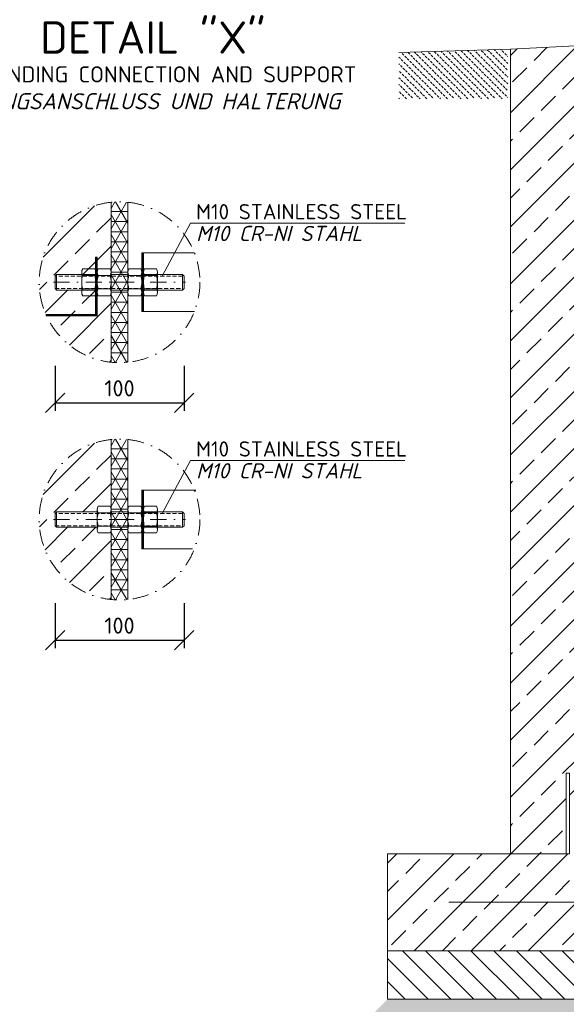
# Model space of a CAD drawing. Header units: millimetres. Extents: x -89243 to 29100, y -5468 to 8855.
# Tile 8 of 23: x -10733 to -9038, y -1216 to 1835. Entities that reach past the tile are written whole.
import ezdxf

# ---------------------------------------------------------------- set-up
doc = ezdxf.new("R2010")
doc.units = ezdxf.units.MM
doc.header["$MEASUREMENT"] = 0
doc.linetypes.add('HIDDEN', pattern=[0.375, 0.25, -0.125])
doc.linetypes.add('STRICHPUNKT2', pattern=[0.5, 0.25, -0.125, 0, -0.125])
for name, color, linetype, lineweight in [('Legende', 7, 'Continuous', 18), ('P------T2', 7, 'Continuous', 18), ('P------T7', 7, 'Continuous', 18), ('P-BS----Bem', 7, 'Continuous', 18), ('P-DERDUNG', 7, 'Continuous', 18), ('P-SSLEIX', 7, 'STRICHPUNKT2', 18), ('Verz. Bandstahl 30x3_5mm im Beton', 5, 'GRENZE1', 18)]:
    doc.layers.add(name, color=color, linetype=linetype, lineweight=lineweight)
doc.styles.get("Standard").update_dxf_attribs({"font": 'isocpeur.ttf'})
doc.linetypes.add('GRENZE1', pattern='A,6.35,-2.54,[133,ltypeshp.shx,S=2.54,R=0,X=-2.54,Y=0],-2.54,25.4', length=36.83)
doc.dimstyles.new('Kopie von ISO-25', dxfattribs={"dimscale": 20, "dimtxt": 2.5, "dimasz": 3, "dimexe": 1.25, "dimexo": 0.625, "dimgap": 1, "dimtad": 1, "dimtxsty": 'Standard', "dimcen": 2.5, "dimadec": 0, "dimazin": 0, "dimtfac": 1, "dimtmove": 0, "dimatfit": 1, "dimfxl": 0, "dimarcsym": 0})

# ---------------------------------------------------------------- blocks, each defined once
blk = doc.blocks.new('_Oblique')
at = {"color": 0, "linetype": 'ByBlock', "lineweight": -2}
blk.add_line((-0.5, -0.5), (0.5, 0.5), dxfattribs=at)
blk = doc.blocks.new('*D22')
at = {"layer": 'Defpoints', "color": 0, "lineweight": 0, "transparency": 16777216}
for p in [(-10623.7, 1002.6), (-10223.7, 1002.6), (-10223.7, 648.1)]:
    blk.add_point(p, dxfattribs=at)
at = {"layer": 'P-BS----Bem', "color": 0, "lineweight": -2, "transparency": 16777216}
for p, q in [((-10623.7, 762.6), (-10623.7, 623.1)), ((-10223.7, 762.6), (-10223.7, 623.1)), ((-10623.7, 648.1), (-10223.7, 648.1))]:
    blk.add_line(p, q, dxfattribs=at)
at = {"layer": 'P-BS----Bem', "color": 0, "lineweight": -2, "transparency": 16777216, "xscale": 60, "yscale": 60, "zscale": 60, "rotation": 180}
blk.add_blockref('_Oblique', (-10623.7, 648.1), dxfattribs=at)
at = {"layer": 'P-BS----Bem', "color": 0, "lineweight": -2, "transparency": 16777216, "xscale": 60, "yscale": 60, "zscale": 60}
blk.add_blockref('_Oblique', (-10223.7, 648.1), dxfattribs=at)
at = {"layer": 'P-BS----Bem', "color": 0, "transparency": 16777216, "insert": (-10423.7, 693.1), "char_height": 50, "attachment_point": 5}
blk.add_mtext('100', dxfattribs=at)
blk = doc.blocks.new('*D23')
at = {"layer": 'Defpoints', "color": 0, "lineweight": 0, "transparency": 16777216}
for p in [(-10623.7, 267.2), (-10223.7, 267.2), (-10223.7, -87.3)]:
    blk.add_point(p, dxfattribs=at)
at = {"layer": 'P-BS----Bem', "color": 0, "lineweight": -2, "transparency": 16777216}
for p, q in [((-10623.7, 27.2), (-10623.7, -112.3)), ((-10223.7, 27.2), (-10223.7, -112.3)), ((-10623.7, -87.3), (-10223.7, -87.3))]:
    blk.add_line(p, q, dxfattribs=at)
at = {"layer": 'P-BS----Bem', "color": 0, "lineweight": -2, "transparency": 16777216, "xscale": 60, "yscale": 60, "zscale": 60, "rotation": 180}
blk.add_blockref('_Oblique', (-10623.7, -87.3), dxfattribs=at)
at = {"layer": 'P-BS----Bem', "color": 0, "lineweight": -2, "transparency": 16777216, "xscale": 60, "yscale": 60, "zscale": 60}
blk.add_blockref('_Oblique', (-10223.7, -87.3), dxfattribs=at)
at = {"layer": 'P-BS----Bem', "color": 0, "transparency": 16777216, "insert": (-10423.7, -42.3), "char_height": 50, "attachment_point": 5}
blk.add_mtext('100', dxfattribs=at)

msp = doc.modelspace()

# ---------------------------------------------------------------- hatches: boundary and pattern name
at = {"lineweight": 9}
h = msp.add_hatch(dxfattribs=at)
h.set_pattern_fill('ANSI33', color=256, scale=500)
h.set_pattern_definition([(45, (-8276.8, 360.69), (-88.388, 88.388), []), (45, (-8188.42, 360.69), (-88.388, 88.388), [62.5, -31.25])])
edge = h.paths.add_edge_path()
edge.add_line((-8810.305, 796.788), (-8910.105, 796.788))
edge.add_line((-8910.105, 796.788), (-8910.105, 880.688))
edge.add_line((-8910.105, 880.688), (-8810.305, 880.688))
edge.add_line((-8810.305, 880.688), (-8810.305, 998.167))
edge.add_line((-8810.305, 998.167), (-8607.305, 1172.167))
edge.add_line((-8607.305, 1172.167), (-8607.305, 1442.688))
edge.add_line((-8607.305, 1442.688), (-8707.105, 1442.688))
edge.add_line((-8707.105, 1442.688), (-8707.105, 1526.588))
edge.add_line((-8707.105, 1526.588), (-8607.305, 1526.588))
edge.add_line((-8607.305, 1526.588), (-8607.305, 1616.388))
edge.add_line((-8607.305, 1616.388), (-8694.105, 1703.188))
edge.add_line((-8694.105, 1703.188), (-8694.105, 1743.688))
edge.add_line((-8694.105, 1743.688), (-8671.698, 1743.688))
edge.add_line((-8671.698, 1743.688), (-8671.698, 1771.188))
edge.add_line((-8671.698, 1771.188), (-9211.605, 1744.188))
edge.add_line((-9211.605, 1744.188), (-9211.605, -749.812))
edge.add_line((-9211.605, -749.812), (-9592.605, -749.812))
edge.add_line((-9592.605, -749.812), (-9592.605, -1049.812))
edge.add_line((-9592.605, -1049.812), (-6961.005, -1049.812))
edge.add_line((-6961.005, -1049.812), (-6961.005, -749.812))
edge.add_line((-6961.005, -749.812), (-7342.005, -749.812))
edge.add_line((-7342.005, -749.812), (-7342.005, 1758.111))
edge.add_line((-7342.005, 1758.111), (-7603.505, 1771.188))
edge.add_line((-7603.505, 1771.188), (-7603.505, 1743.688))
edge.add_line((-7603.505, 1743.688), (-7584.505, 1743.688))
edge.add_line((-7584.505, 1743.688), (-7584.505, 1703.188))
edge.add_line((-7584.505, 1703.188), (-7658.305, 1703.188))
edge.add_line((-7658.305, 1703.188), (-7658.305, 1643.188))
edge.add_line((-7658.305, 1643.188), (-7458.305, 1589.598))
edge.add_line((-7458.305, 1589.598), (-7458.305, -589.812))
edge.add_line((-7458.305, -589.812), (-7408.305, -589.812))
edge.add_line((-7408.305, -589.812), (-7408.305, -499.812))
edge.add_line((-7408.305, -499.812), (-7398.305, -499.812))
edge.add_line((-7398.305, -499.812), (-7398.305, -749.812))
edge.add_line((-7398.305, -749.812), (-9038.305, -749.812))
edge.add_line((-9038.305, -749.812), (-9038.305, -499.812))
edge.add_line((-9038.305, -499.812), (-9028.305, -499.812))
edge.add_line((-9028.305, -499.812), (-9028.305, -589.812))
edge.add_line((-9028.305, -589.812), (-8870.305, -589.812))
edge.add_line((-8870.305, -589.812), (-8870.305, -585.812))
edge.add_arc((-8866.305, -585.812), 4, 90, 180, ccw=False)
edge.add_line((-8866.305, -581.812), (-8826.305, -581.812))
edge.add_arc((-8826.305, -573.812), 8, 270, 360)
edge.add_line((-8818.305, -573.812), (-8818.305, -533.812))
edge.add_arc((-8814.305, -533.812), 4, 90, 180, ccw=False)
edge.add_line((-8814.305, -529.812), (-8810.305, -529.812))
edge.add_line((-8810.305, -529.812), (-8810.305, -445.112))
edge.add_line((-8810.305, -445.112), (-8910.105, -445.112))
edge.add_line((-8910.105, -445.112), (-8910.105, -361.212))
edge.add_line((-8910.105, -361.212), (-8810.305, -361.212))
edge.add_line((-8810.305, -361.212), (-8810.305, 515.776))
edge.add_line((-8810.305, 515.776), (-8821.078, 515.776))
edge.add_line((-8821.078, 515.776), (-8821.078, 520.188))
edge.add_line((-8821.078, 520.188), (-8853.805, 520.188))
edge.add_line((-8853.805, 520.188), (-8853.805, 532.188))
edge.add_line((-8853.805, 532.188), (-8821.078, 532.188))
edge.add_line((-8821.078, 532.188), (-8821.078, 536.6))
edge.add_line((-8821.078, 536.6), (-8810.305, 536.6))
edge.add_line((-8810.305, 536.6), (-8810.305, 796.788))
h.paths.add_polyline_path([(-8879.414, 581.675), (-8879.414, 424.139), (-9005.099, 424.139), (-9005.099, 581.675)], flags=16)
at = {"lineweight": 13}
h = msp.add_hatch(dxfattribs=at)
h.set_pattern_fill('BETON_UNBEWEHRT', color=256, scale=60, angle=90, pattern_type=2)
h.set_pattern_definition([(135, (-6057.876, 1677.705), (-10.6066, -10.6066), [7.5, -3.75])])
h.paths.add_polyline_path([(-9557.26, 1733.341), (-9557.26, 1590.259), (-9219.605, 1590.259), (-9219.605, 1743.937)])
at = {"lineweight": 9}
h = msp.add_hatch(dxfattribs=at)
h.set_pattern_fill('ANSI33', color=256, scale=500)
h.set_pattern_definition([(45, (-10561.28, 1021.77), (-88.39, 88.39), []), (45, (-10472.89, 1021.77), (-88.39, 88.39), [62.5, -31.25])])
h.paths.add_polyline_path([(-10449.676, 1269.614, 0.38392028), (-10672.881, 1021.768, 0.38392028), (-10449.676, 773.923), (-10449.676, 980.12), (-10492.767, 980.12), (-10492.767, 997.768), (-10618.876, 997.768), (-10623.676, 1002.568), (-10623.676, 1040.968), (-10618.876, 1045.768), (-10492.767, 1045.768), (-10492.766, 1053.005, -0.05326436), (-10492.31, 1057.278), (-10492.066, 1063.417), (-10449.676, 1063.417)])
at = {"lineweight": 5}
h = msp.add_hatch(dxfattribs=at)
h.set_pattern_fill('NET3', color=256, scale=250)
h.set_pattern_definition([(0, (-8921.32, 647.245), (0, 31.25), []), (60, (-8921.32, 647.245), (-27.0633, 15.625), []), (120, (-8921.32, 647.245), (-27.0633, -15.625), [])])
edge = h.paths.add_edge_path()
edge.add_arc((-10423.676, 1021.768), 249.206, 84.011234, 95.988766)
edge.add_line((-10449.676, 1269.614), (-10449.676, 773.923))
edge.add_arc((-10423.676, 1021.768), 249.206, 264.011234, 275.988766)
edge.add_line((-10397.675, 773.923), (-10397.675, 1269.614))
at = {"lineweight": 9}
h = msp.add_hatch(dxfattribs=at)
h.set_pattern_fill('ANSI33', color=256, scale=500)
h.set_pattern_definition([(45, (-10561.28, 286.43), (-88.39, 88.39), []), (45, (-10472.89, 286.43), (-88.39, 88.39), [62.5, -31.25])])
h.paths.add_polyline_path([(-10449.676, 534.278, 0.38392028), (-10672.881, 286.432, 0.38392028), (-10449.676, 38.587), (-10449.676, 244.784), (-10492.767, 244.784), (-10492.767, 262.432), (-10618.876, 262.432), (-10623.676, 267.232), (-10623.676, 305.632), (-10618.876, 310.432), (-10492.767, 310.432), (-10492.766, 317.669, -0.05326436), (-10492.31, 321.942), (-10492.066, 328.081), (-10449.676, 328.081)])
at = {"lineweight": 5}
h = msp.add_hatch(dxfattribs=at)
h.set_pattern_fill('NET3', color=256, scale=250)
h.set_pattern_definition([(0, (-8921.32, -88.09), (0, 31.25), []), (60, (-8921.32, -88.09), (-27.0633, 15.625), []), (120, (-8921.32, -88.09), (-27.0633, -15.625), [])])
edge = h.paths.add_edge_path()
edge.add_arc((-10423.676, 286.432), 249.206, 84.011234, 95.988766)
edge.add_line((-10449.676, 534.278), (-10449.676, 38.587))
edge.add_arc((-10423.676, 286.432), 249.206, 264.011234, 275.988766)
edge.add_line((-10397.675, 38.587), (-10397.675, 534.278))
at = {"lineweight": 9}
h = msp.add_hatch(dxfattribs=at)
h.set_pattern_fill('ANSI31', color=256, scale=400, angle=90)
h.set_pattern_definition([(135, (-7844.805, -1124.81), (-35.3553, -35.3553), [])])
h.paths.add_polyline_path([(-9592.605, -1049.812), (-6961.005, -1049.812), (-6961.005, -1199.812), (-9592.605, -1199.812)])
h = msp.add_hatch(dxfattribs=at)
h.set_pattern_fill('GRAVEL', color=256, scale=50)
h.set_pattern_definition([(228.0128, (-8240.8055, -1299.812), (-400, -450), [6.7268, -665.9544]), (184.96974, (-8245.3055, -1304.812), (600, 50), [11.5434, -1142.7962]), (132.51045, (-8256.8055, -1305.812), (500, -550), [8.1394, -805.8016]), (267.27369, (-8276.3055, -1318.312), (50, 1000), [10.5119, -1040.6779]), (292.83365, (-8276.8055, -1328.812), (-250, 600), [10.30775, -1020.4687]), (357.27369, (-8272.8055, -1338.312), (-1000, 50), [10.5119, -1040.6779]), (37.69424, (-8262.3055, -1338.8121), (-650, -500), [13.90145, -1376.2424]), (72.25533, (-8251.3055, -1330.3121), (350, 1100), [13.1244, -1299.3161]), (121.42957, (-8247.3055, -1317.812), (-400, 650), [10.5475, -1044.2037]), (175.23636, (-8252.8055, -1308.812), (550, -50), [12.0416, -590.0381]), (222.39744, (-8264.8055, -1307.8121), (-600, -550), [15.5724, -1541.66875]), (138.81407, (-8226.8055, -1318.812), (-350, 300), [5.315, -526.1922]), (171.46923, (-8230.8055, -1315.312), (650, -100), [10.11185, -1001.0756]), (225, (-8240.805, -1313.812), (-6e-15, -50), [7.071, -63.6396]), (203.1986, (-8244.3055, -1307.812), (250, 100), [3.8079, -376.9808]), (291.8014, (-8247.805, -1309.312), (-50, 150), [5.3851, -263.8731]), (30.96376, (-8245.8055, -1314.312), (150, 100), [8.7464, -282.8011]), (161.565, (-8238.305, -1309.812), (100, -50), [6.3245, -151.7893]), (16.38954, (-8276.8055, -1309.312), (500, 150), [8.86, -877.1423]), (70.34618, (-8268.3055, -1306.812), (-200, -550), [7.433, -735.8704]), (293.1986, (-8238.3055, -1299.812), (-100, 250), [7.6158, -373.1729]), (343.61046, (-8235.3055, -1306.812), (-500, 150), [8.86, -877.1423]), (339.44395, (-8276.8055, -1340.312), (-250, 100), [8.544, -418.6562]), (294.77514, (-8268.8055, -1343.312), (-250, 550), [7.1589, -708.7322]), (66.8014, (-8237.8055, -1349.812), (100, 250), [7.6158, -373.1729]), (17.35402, (-8234.8055, -1342.812), (-650, -200), [8.38155, -829.7712]), (69.44395, (-8262.3055, -1349.812), (-100, -250), [4.272, -422.9282]), (101.3099, (-8240.805, -1349.812), (-50, 200), [2.5495, -252.4015]), (165.96376, (-8241.305, -1347.312), (150, -50), [10.3078, -195.8475]), (186.009, (-8251.3055, -1344.812), (500, 50), [9.5525, -945.6962]), (303.6901, (-8245.805, -1318.812), (-50, 100), [7.2111, -173.0665]), (353.15723, (-8241.8055, -1324.8121), (850, -100), [12.5897, -1246.3781]), (60.9454, (-8229.3055, -1326.312), (-200, -350), [5.1478, -509.6337]), (90, (-8226.805, -1321.81), (-50, 50), [3, -47]), (120.25644, (-8252.3055, -1343.312), (200, -350), [6.9462, -687.676]), (48.0128, (-8255.8055, -1337.312), (400, 450), [13.4536, -659.2276]), (0, (-8246.805, -1327.31), (50, 50), [13, -37]), (325.30485, (-8233.8055, -1327.312), (500, -350), [7.9057, -782.6637]), (254.0546, (-8227.3055, -1331.812), (-50, -200), [7.2801, -356.7254]), (207.64598, (-8229.3055, -1338.812), (-950, -500), [11.85325, -1173.4737]), (175.42608, (-8239.8055, -1344.3121), (-650, 50), [12.53995, -1241.4537])])
h.paths.add_polyline_path([(-6961.005, -1199.812), (-9592.605, -1199.812), (-9892.605, -1499.812), (-6661.005, -1499.812)])
at = {"layer": 'P-DERDUNG', "lineweight": 0}
h = msp.add_hatch(dxfattribs=at)
h.set_pattern_fill('ANSI31', color=5, scale=10)
h.set_pattern_definition([(45, (-10572.4601, 1008.3501), (-0.883883, 0.883883), [])])
h.paths.add_polyline_path([(-10652.153, 922.262), (-10497.767, 922.262), (-10497.767, 1099.438), (-10492.767, 1099.438), (-10492.767, 917.262), (-10649.91, 917.262)])
h = msp.add_hatch(dxfattribs=at)
h.set_pattern_fill('ANSI31', color=1, scale=10)
h.set_pattern_definition([(45, (-10352.084, 1021.7683), (-0.883883, 0.883883), [])])
h.paths.add_polyline_path([(-10354.584, 930.68), (-10349.584, 930.68), (-10349.584, 1112.857), (-10354.584, 1112.857)])
h = msp.add_hatch(dxfattribs=at)
h.set_pattern_fill('ANSI31', color=1, scale=10)
h.set_pattern_definition([(45, (-10352.084, 286.4324), (-0.883883, 0.883883), [])])
h.paths.add_polyline_path([(-10354.584, 195.344), (-10349.584, 195.344), (-10349.584, 377.521), (-10354.584, 377.521)])

# ---------------------------------------------------------------- linework, layer by layer
at = {"lineweight": 0}
for p, q in [((-8671.698, 1771.188), (-9211.605, 1744.188)), ((-9557.26, 1733.341), (-9211.605, 1744.188)), ((-9211.605, 1744.188), (-9211.605, -749.812)), ((-10449.676, 773.923), (-10449.676, 1269.614)), ((-10397.675, 1269.614), (-10397.675, 773.923)), ((-10449.676, 38.587), (-10449.676, 534.278)), ((-10397.675, 534.278), (-10397.675, 38.587)), ((-9038.305, -749.812), (-9592.605, -749.812)), ((-9592.605, -749.812), (-9592.605, -1049.812)), ((-9592.605, -1049.812), (-6961.005, -1049.812))]:
    msp.add_line(p, q, dxfattribs=at)
for points in [[(-9038.305, -749.812), (-9028.305, -749.812), (-9028.305, -499.812), (-9038.305, -499.812)], [(-9592.605, -1049.812), (-6961.005, -1049.812), (-6961.005, -1199.812), (-9592.605, -1199.812)]]:
    msp.add_lwpolyline(points, close=True, dxfattribs=at)
at = {"layer": 'P------T2'}
for p, q in [((-10203.64, 1205.074), (-10291.53, 1040.968)), ((-10203.64, 1205.074), (-9538.833, 1205.074)), ((-10203.64, 469.738), (-10291.53, 305.632)), ((-10203.64, 469.738), (-9538.833, 469.738))]:
    msp.add_line(p, q, dxfattribs=at)
at = {"layer": 'P-DERDUNG', "color": 7, "ltscale": 200}
for p, q in [((-10618.876, 1045.768), (-10623.676, 1040.968)), ((-10623.676, 1002.568), (-10623.676, 1040.968)), ((-10618.876, 1045.768), (-10492.767, 1045.768)), ((-10618.876, 1045.768), (-10618.876, 997.768)), ((-10540.858, 990.532), (-10540.858, 1053.005)), ((-10500.652, 1042.593), (-10537.972, 1042.593)), ((-10497.767, 1053.005), (-10497.767, 990.532)), ((-10492.767, 990.532), (-10492.767, 1053.005)), ((-10452.561, 1042.593), (-10489.881, 1042.593)), ((-10449.676, 1053.005), (-10449.676, 990.532)), ((-10449.676, 1045.768), (-10397.675, 1045.768)), ((-10397.675, 1053.005), (-10397.675, 990.532)), ((-10394.79, 1042.593), (-10357.47, 1042.593)), ((-10354.584, 990.532), (-10354.584, 1053.005)), ((-10354.584, 1045.768), (-10228.476, 1045.768)), ((-10349.584, 1053.005), (-10349.584, 990.532)), ((-10346.7, 1042.593), (-10309.38, 1042.593)), ((-10306.493, 990.532), (-10306.493, 1053.005)), ((-10228.476, 1045.768), (-10228.476, 997.768)), ((-10228.476, 1045.768), (-10223.676, 1040.968)), ((-10223.676, 1002.568), (-10223.676, 1040.968)), ((-10623.676, 1002.568), (-10618.876, 997.768)), ((-10492.767, 997.768), (-10618.876, 997.768)), ((-10500.652, 1000.944), (-10537.973, 1000.944)), ((-10452.561, 1000.944), (-10489.882, 1000.944)), ((-10397.675, 997.768), (-10449.676, 997.768)), ((-10394.79, 1000.944), (-10357.47, 1000.944)), ((-10228.476, 997.768), (-10354.584, 997.768)), ((-10346.7, 1000.944), (-10309.379, 1000.944)), ((-10223.676, 1002.568), (-10228.476, 997.768)), ((-10618.876, 310.432), (-10623.676, 305.632)), ((-10623.676, 267.232), (-10623.676, 305.632)), ((-10618.876, 310.432), (-10492.767, 310.432)), ((-10618.876, 310.432), (-10618.876, 262.432)), ((-10492.767, 255.196), (-10492.767, 317.669)), ((-10452.561, 307.257), (-10489.881, 307.257)), ((-10449.676, 317.669), (-10449.676, 255.196)), ((-10449.676, 310.432), (-10397.675, 310.432)), ((-10397.675, 317.669), (-10397.675, 255.196)), ((-10394.79, 307.257), (-10357.47, 307.257)), ((-10354.584, 255.196), (-10354.584, 317.669)), ((-10354.584, 310.432), (-10228.476, 310.432)), ((-10349.584, 317.669), (-10349.584, 255.196)), ((-10346.7, 307.257), (-10309.38, 307.257)), ((-10306.493, 255.196), (-10306.493, 317.669)), ((-10228.476, 310.432), (-10228.476, 262.432)), ((-10228.476, 310.432), (-10223.676, 305.632)), ((-10223.676, 267.232), (-10223.676, 305.632)), ((-10623.676, 267.232), (-10618.876, 262.432)), ((-10492.767, 262.432), (-10618.876, 262.432)), ((-10452.561, 265.608), (-10489.882, 265.608)), ((-10397.675, 262.432), (-10449.676, 262.432)), ((-10394.79, 265.608), (-10357.47, 265.608)), ((-10228.476, 262.432), (-10354.584, 262.432)), ((-10346.7, 265.608), (-10309.379, 265.608)), ((-10223.676, 267.232), (-10228.476, 262.432))]:
    msp.add_line(p, q, dxfattribs=at)
at = {"layer": 'P-DERDUNG', "color": 7, "linetype": 'HIDDEN', "ltscale": 50}
for p, q in [((-10449.676, 1040.968), (-10623.676, 1040.968)), ((-10397.675, 1040.968), (-10449.676, 1040.968)), ((-10228.476, 1040.968), (-10397.675, 1040.968)), ((-10623.676, 1002.568), (-10449.676, 1002.568)), ((-10449.676, 1002.568), (-10397.675, 1002.568)), ((-10397.675, 1002.568), (-10228.476, 1002.568)), ((-10449.676, 305.632), (-10623.676, 305.632)), ((-10397.675, 305.632), (-10449.676, 305.632)), ((-10228.476, 305.632), (-10397.675, 305.632)), ((-10623.676, 267.232), (-10449.676, 267.232)), ((-10449.676, 267.232), (-10397.675, 267.232)), ((-10397.675, 267.232), (-10228.476, 267.232))]:
    msp.add_line(p, q, dxfattribs=at)
at = {"layer": 'P-DERDUNG', "color": 7, "ltscale": 200}
for points in [[(-10537.973, 1063.417), (-10500.652, 1063.417)], [(-10489.882, 1063.417), (-10452.561, 1063.417)], [(-10357.47, 1063.417), (-10394.79, 1063.417)], [(-10309.379, 1063.417), (-10346.7, 1063.417)], [(-10500.652, 980.12), (-10537.973, 980.12)], [(-10452.561, 980.12), (-10489.882, 980.12)], [(-10394.79, 980.12), (-10357.47, 980.12)], [(-10346.7, 980.12), (-10309.379, 980.12)], [(-10489.882, 328.081), (-10452.561, 328.081)], [(-10357.47, 328.081), (-10394.79, 328.081)], [(-10309.379, 328.081), (-10346.7, 328.081)], [(-10452.561, 244.784), (-10489.882, 244.784)], [(-10394.79, 244.784), (-10357.47, 244.784)], [(-10346.7, 244.784), (-10309.379, 244.784)]]:
    msp.add_lwpolyline(points, dxfattribs=at)
for centre, radius, start, end in [((-10464.274, 1021.768), 76.583, 164.2218, 195.77825), ((-10520.63, 1053.005), 20.228, 149.0201, 210.97991), ((-10517.995, 1053.005), 20.228, 329.0201, 30.9799), ((-10574.35, 1021.768), 76.583, 344.2217, 15.7782), ((-10416.183, 1021.768), 76.583, 164.2218, 195.77825), ((-10472.538, 1053.005), 20.228, 149.0201, 210.97991), ((-10469.904, 1053.005), 20.228, 329.0201, 30.9799), ((-10526.259, 1021.768), 76.583, 344.2217, 15.7782), ((-10321.092, 1021.768), 76.583, 164.2218, 195.7783), ((-10377.447, 1053.005), 20.228, 149.0201, 210.9799), ((-10374.813, 1053.005), 20.228, 329.02009, 30.9799), ((-10431.168, 1021.768), 76.583, 344.22175, 15.7782), ((-10329.357, 1053.005), 20.228, 149.0201, 210.9799), ((-10273.002, 1021.768), 76.583, 164.2218, 195.7783), ((-10326.722, 1053.005), 20.228, 329.02009, 30.9799), ((-10383.077, 1021.768), 76.583, 344.22175, 15.7782), ((-10520.63, 990.532), 20.228, 149.0201, 210.97992), ((-10517.995, 990.532), 20.228, 329.0201, 30.9799), ((-10472.538, 990.532), 20.228, 149.0201, 210.97992), ((-10469.904, 990.532), 20.228, 329.0201, 30.9799), ((-10377.447, 990.532), 20.228, 149.0201, 210.9799), ((-10374.813, 990.532), 20.228, 329.02008, 30.9799), ((-10329.357, 990.532), 20.228, 149.0201, 210.9799), ((-10326.722, 990.532), 20.228, 329.02008, 30.9799), ((-10416.183, 286.432), 76.583, 164.2218, 195.77825), ((-10472.538, 317.669), 20.228, 149.0201, 210.97991), ((-10469.904, 317.669), 20.228, 329.0201, 30.9799), ((-10526.259, 286.432), 76.583, 344.2217, 15.7782), ((-10321.092, 286.432), 76.583, 164.2218, 195.7783), ((-10377.447, 317.669), 20.228, 149.0201, 210.9799), ((-10374.813, 317.669), 20.228, 329.02009, 30.9799), ((-10431.168, 286.432), 76.583, 344.22175, 15.7782), ((-10329.357, 317.669), 20.228, 149.0201, 210.9799), ((-10273.002, 286.432), 76.583, 164.2218, 195.7783), ((-10326.722, 317.669), 20.228, 329.02009, 30.9799), ((-10383.077, 286.432), 76.583, 344.22175, 15.7782), ((-10472.538, 255.196), 20.228, 149.0201, 210.97992), ((-10469.904, 255.196), 20.228, 329.0201, 30.9799), ((-10377.447, 255.196), 20.228, 149.0201, 210.9799), ((-10374.813, 255.196), 20.228, 329.02008, 30.9799), ((-10329.357, 255.196), 20.228, 149.0201, 210.9799), ((-10326.722, 255.196), 20.228, 329.02008, 30.9799)]:
    msp.add_arc(centre, radius, start, end, dxfattribs=at)
at = {"layer": 'P-SSLEIX', "color": 7, "linetype": 'STRICHPUNKT2', "ltscale": 200}
for p, q in [((-10628.676, 1021.768), (-10218.676, 1021.768)), ((-10628.676, 286.432), (-10218.676, 286.432))]:
    msp.add_line(p, q, dxfattribs=at)
for centre in [(-10423.676, 1021.768), (-10423.676, 286.432)]:
    msp.add_circle(centre, 249.206, dxfattribs=at)
at = {"layer": 'Verz. Bandstahl 30x3_5mm im Beton', "linetype": 'Continuous', "ltscale": 5}
for p, q in [((-10492.767, 1099.438), (-10497.767, 1099.438)), ((-10497.767, 1099.438), (-10497.767, 922.262)), ((-10492.767, 1099.438), (-10492.767, 917.262)), ((-10497.767, 922.262), (-10652.153, 922.262)), ((-10492.767, 917.262), (-10649.91, 917.262))]:
    msp.add_line(p, q, dxfattribs=at)
at = {"layer": 'Verz. Bandstahl 30x3_5mm im Beton', "color": 1, "linetype": 'Continuous', "ltscale": 5}
for p, q in [((-10349.584, 1112.857), (-10349.584, 930.68)), ((-10349.584, 377.521), (-10349.584, 195.344))]:
    msp.add_line(p, q, dxfattribs=at)
at = {"layer": 'Verz. Bandstahl 30x3_5mm im Beton', "ltscale": 5}
msp.add_line((-7151.505, -899.812), (-9402.105, -899.812), dxfattribs=at)
at = {"layer": 'Verz. Bandstahl 30x3_5mm im Beton', "color": 1, "linetype": 'Continuous', "ltscale": 5}
for points in [[(-10191.713, 1112.857), (-10354.584, 1112.857), (-10354.584, 930.68), (-10191.713, 930.68)], [(-10186.883, 377.521), (-10354.584, 377.521), (-10354.584, 195.344), (-10197.441, 195.344)]]:
    msp.add_lwpolyline(points, dxfattribs=at)

# ---------------------------------------------------------------- texts
at = {"layer": 'Legende', "color": 0, "lineweight": 0, "char_height": 47.25, "width": 654.04226, "attachment_point": 1, "line_spacing_factor": 0.857143}
for insert in [(-10186.206, 1264.057), (-10186.206, 528.721)]:
    msp.add_mtext('M10 STAINLESS STEEL\\P{\\fISOCPEUR|b0|i1|c0|p34;M10 CR-NI STAHL}', dxfattribs=dict(at, insert=insert))
at = {"layer": 'P------T2', "insert": (-10965.385, 1691.054), "char_height": 50, "width": 1229.93338, "attachment_point": 1}
msp.add_mtext('\\pi24.967;GROUNDING CONNECTION AND SUPPORT{\\fISOCPEUR|b0|i1|c0|p34; \\P\\pi11.008;ERDUNGSANSCHLUSS UND HALTERUNG}', dxfattribs=at)
at = {"layer": 'P------T7', "color": 0, "insert": (-10669.903, 1830.262), "char_height": 100, "attachment_point": 1}
msp.add_mtext('DETAIL "X"', dxfattribs=at)

# ---------------------------------------------------------------- dimensions: what is measured, and where the dimension line sits
at = {"layer": 'P-BS----Bem', "color": 0}
for base, p1, p2, picture, middle in [((-10223.676, 648.071), (-10623.676, 1002.568), (-10223.676, 1002.568), '*D22', (-10423.676, 693.071)), ((-10223.676, -87.265), (-10623.676, 267.232), (-10223.676, 267.232), '*D23', (-10423.676, -42.265))]:
    dim = msp.add_linear_dim(base=base, p1=p1, p2=p2, text='100', dimstyle='Kopie von ISO-25', override={"dimexo": 12, "dimblk1": 'Oblique', "dimblk2": 'Oblique', "dimsah": 1}, dxfattribs=at)
    dim.commit()
    dim.dimension.update_dxf_attribs({"geometry": picture, "text_midpoint": middle})

doc.saveas('drawing.dxf')
